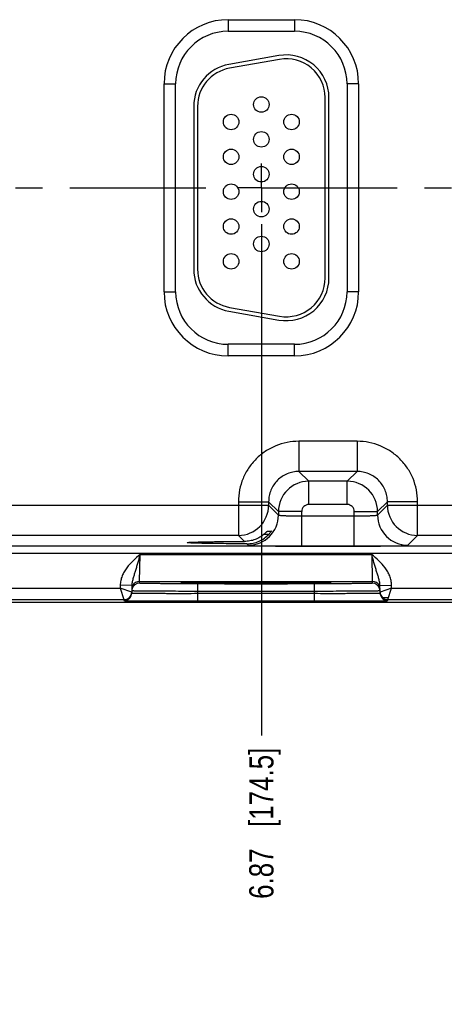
# Model space of a CAD drawing. Header units: inches. Extents: x 0 to 34, y 0 to 22.
# Tile 43 of 59: x 17.4 to 19.5, y 5.9 to 11. Entities that reach past the tile are written whole.
import ezdxf

# ---------------------------------------------------------------- set-up
doc = ezdxf.new("R2010")
doc.units = ezdxf.units.IN
doc.header["$LTSCALE"] = 1.87
doc.header["$MEASUREMENT"] = 0
doc.linetypes.add('CENTER', pattern=[0.6, 0.375, -0.075, 0.075, -0.075])
doc.layers.get('0').update_dxf_attribs({"linetype": 'CONTINUOUS'})
doc.layers.add('02___PRT_ALL_AXES', color=7, linetype='CONTINUOUS')
doc.layers.add('DIMENSIONS', color=7, linetype='CONTINUOUS')
doc.styles.get("Standard").update_dxf_attribs({"font": 'txt', "width": 0.8})
doc.dimstyles.new('DIMSTYLE_1', dxfattribs={"dimtxt": 0.125, "dimasz": 0.18, "dimexe": 0.125, "dimexo": 0.0625, "dimgap": 0.03125, "dimtad": 0, "dimtih": 1, "dimtoh": 1, "dimlfac": 0.5, "dimzin": 4, "dimdsep": 46, "dimtxsty": 'STANDARD', "dimblk": '_FILLED', "dimblk1": '_FILLED', "dimblk2": '_FILLED', "dimcen": 0.09, "dimadec": 0, "dimazin": 0, "dimtp": 0.01, "dimtm": 0.01, "dimtfac": 1, "dimtofl": 0, "dimtmove": 0, "dimatfit": 3, "dimldrblk": '_FILLED', "dimfxl": 1, "dimtolj": 1, "dimtzin": 4, "dimarcsym": 0})

# ---------------------------------------------------------------- blocks, each defined once
blk = doc.blocks.new('*D12')
at = {"layer": 'DIMENSIONS', "color": 2, "linetype": 'CONTINUOUS'}
blk.add_line((18.6055, 9.9425), (18.6055, 7.3015), dxfattribs=at)
at = {"layer": 'DIMENSIONS', "color": 2, "linetype": 'CONTINUOUS', "insert": (18.543, 7.239), "char_height": 0.125, "width": 1.225, "attachment_point": 3, "rotation": 90, "line_spacing_factor": 0.9}
blk.add_mtext('6.87{\\Ftxt.shx;\\W1.000000;\\H0.125000; }[174.5]', dxfattribs=at)
blk = doc.blocks.new('_FILLED')
at = {"color": 0, "linetype": 'BYBLOCK'}
blk.add_solid([(0, 0), (-1, 0.174), (-1, -0.174)], dxfattribs=at)
blk = doc.blocks.new('*D13')
at = {"layer": 'DIMENSIONS', "color": 2, "linetype": 'CONTINUOUS'}
blk.add_line((20.7155, 9.9425), (20.7155, 7.3015), dxfattribs=at)
at = {"layer": 'DIMENSIONS', "color": 2, "linetype": 'CONTINUOUS', "insert": (20.653, 7.239), "char_height": 0.125, "width": 1.225, "attachment_point": 3, "rotation": 90, "line_spacing_factor": 0.9}
blk.add_mtext('7.93{\\Ftxt.shx;\\W1.000000;\\H0.125000; }[201.3]', dxfattribs=at)
blk = doc.blocks.new('*D14')
at = {"layer": 'DIMENSIONS', "color": 2, "linetype": 'CONTINUOUS'}
blk.add_line((22.8255, 9.9425), (22.8255, 7.3015), dxfattribs=at)
at = {"layer": 'DIMENSIONS', "color": 2, "linetype": 'CONTINUOUS', "insert": (22.763, 7.239), "char_height": 0.125, "width": 1.225, "attachment_point": 3, "rotation": 90, "line_spacing_factor": 0.9}
blk.add_mtext('8.98{\\Ftxt.shx;\\W1.000000;\\H0.125000; }[228.1]', dxfattribs=at)
blk = doc.blocks.new('*D15')
at = {"layer": 'DIMENSIONS', "color": 2, "linetype": 'CONTINUOUS'}
blk.add_line((24.9355, 9.9425), (24.9355, 7.3015), dxfattribs=at)
at = {"layer": 'DIMENSIONS', "color": 2, "linetype": 'CONTINUOUS', "insert": (24.873, 7.239), "char_height": 0.125, "width": 1.325, "attachment_point": 3, "rotation": 90, "line_spacing_factor": 0.9}
blk.add_mtext('10.04{\\Ftxt.shx;\\W1.000000;\\H0.125000; }[254.9]', dxfattribs=at)
blk = doc.blocks.new('*D16')
at = {"layer": 'DIMENSIONS', "color": 2, "linetype": 'CONTINUOUS'}
blk.add_line((27.0455, 9.9425), (27.0455, 7.3015), dxfattribs=at)
at = {"layer": 'DIMENSIONS', "color": 2, "linetype": 'CONTINUOUS', "insert": (26.983, 7.239), "char_height": 0.125, "width": 1.325, "attachment_point": 3, "rotation": 90, "line_spacing_factor": 0.9}
blk.add_mtext('11.09{\\Ftxt.shx;\\W1.000000;\\H0.125000; }[281.7]', dxfattribs=at)
blk = doc.blocks.new('*D17')
at = {"layer": 'DIMENSIONS', "color": 2, "linetype": 'CONTINUOUS'}
blk.add_line((29.1555, 9.9425), (29.1555, 7.3015), dxfattribs=at)
at = {"layer": 'DIMENSIONS', "color": 2, "linetype": 'CONTINUOUS', "insert": (29.093, 7.239), "char_height": 0.125, "width": 1.325, "attachment_point": 3, "rotation": 90, "line_spacing_factor": 0.9}
blk.add_mtext('12.15{\\Ftxt.shx;\\W1.000000;\\H0.125000; }[308.5]', dxfattribs=at)

msp = doc.modelspace()

# ---------------------------------------------------------------- linework, layer by layer
at = {"color": 7, "linetype": 'CONTINUOUS'}
for p, q in [((18.4345, 10.998), (18.7765, 10.998)), ((18.4345, 10.998), (18.4345, 10.938)), ((18.7765, 10.998), (18.7765, 10.938)), ((18.4345, 10.938), (18.7765, 10.938)), ((18.6963, 10.8126), (18.4383, 10.7671)), ((18.6998, 10.7929), (18.4418, 10.7474)), ((18.1034, 10.667), (18.1634, 10.667)), ((18.1034, 9.593), (18.1034, 10.667)), ((18.1634, 9.593), (18.1634, 10.667)), ((19.1075, 10.667), (19.0475, 10.667)), ((19.0475, 10.667), (19.0475, 9.593)), ((19.1075, 10.667), (19.1075, 9.593)), ((18.9345, 9.664), (18.9345, 10.596)), ((18.9545, 9.664), (18.9545, 10.596)), ((18.2565, 10.5505), (18.2565, 9.7095)), ((18.2765, 10.5505), (18.2765, 9.7095)), ((18.1034, 9.593), (18.1634, 9.593)), ((19.1075, 9.593), (19.0475, 9.593)), ((18.4418, 9.5125), (18.6998, 9.467)), ((18.4383, 9.4928), (18.6963, 9.4473)), ((18.7765, 9.3219), (18.4345, 9.3219)), ((18.4345, 9.2619), (18.4345, 9.3219)), ((18.7765, 9.2619), (18.7765, 9.3219)), ((18.7765, 9.2619), (18.4345, 9.2619)), ((19.0998, 8.8212), (18.7992, 8.8212)), ((18.7992, 8.8212), (18.7992, 8.6653)), ((19.0998, 8.8212), (19.0998, 8.6653)), ((19.0998, 8.6653), (18.7992, 8.6653)), ((18.7992, 8.6653), (18.8499, 8.6145)), ((19.0998, 8.6653), (19.0491, 8.6145)), ((19.0491, 8.6145), (18.8499, 8.6145)), ((18.8499, 8.4945), (18.8499, 8.6145)), ((19.0491, 8.4945), (19.0491, 8.6145)), ((17.1458, 8.4912), (18.6432, 8.4912)), ((18.4873, 8.5093), (18.6432, 8.5093)), ((18.4873, 8.5093), (18.4873, 8.3353)), ((18.6432, 8.5093), (18.6939, 8.4586)), ((18.6432, 8.5093), (18.6432, 8.4912)), ((18.6432, 8.4912), (18.6939, 8.4405)), ((19.0491, 8.4945), (18.8499, 8.4945)), ((19.2558, 8.5093), (19.205, 8.4586)), ((19.205, 8.4405), (19.2558, 8.4912)), ((19.4117, 8.5093), (19.2558, 8.5093)), ((19.2558, 8.4912), (19.2558, 8.5093)), ((19.2558, 8.4912), (20.7532, 8.4912)), ((19.4117, 8.3353), (19.4117, 8.5093)), ((18.8139, 8.4586), (18.6939, 8.4586)), ((18.6939, 8.4586), (18.6939, 8.4405)), ((18.8139, 8.2798), (18.8139, 8.4586)), ((19.0851, 8.4586), (19.205, 8.4586)), ((19.0851, 8.2798), (19.0851, 8.4586)), ((19.205, 8.4405), (19.205, 8.4586)), ((18.8139, 8.4357), (19.0851, 8.4357)), ((18.6206, 8.3422), (18.6454, 8.3422)), ((18.6367, 8.3577), (18.6573, 8.3577)), ((18.6573, 8.3577), (18.6572, 8.3575)), ((18.4873, 8.3353), (17.3017, 8.3353)), ((18.4873, 8.3353), (18.5185, 8.3041)), ((18.5307, 8.2918), (18.538, 8.2845)), ((19.361, 8.2845), (19.4117, 8.3353)), ((20.5973, 8.3353), (19.4117, 8.3353)), ((30.0249, 8.2796), (13.3244, 8.2796)), ((30.0249, 8.2416), (13.3244, 8.2416)), ((17.977, 8.0973), (17.9801, 8.2373)), ((17.9801, 8.2373), (19.1748, 8.2373)), ((18.8139, 8.2798), (19.0851, 8.2798)), ((19.1748, 8.2373), (19.178, 8.0973)), ((17.9768, 8.0879), (17.977, 8.0973)), ((17.977, 8.0973), (19.178, 8.0973)), ((18.1961, 8.0896), (18.1974, 8.0896)), ((18.2192, 8.0903), (18.1962, 8.0896)), ((18.1974, 8.0896), (18.1991, 8.0897)), ((18.1991, 8.0897), (18.2011, 8.0898)), ((18.2011, 8.0898), (18.2034, 8.0899)), ((18.2034, 8.0899), (18.2061, 8.0899)), ((18.2061, 8.0899), (18.2091, 8.09)), ((18.2091, 8.09), (18.2124, 8.0901)), ((18.2124, 8.0901), (18.2161, 8.0902)), ((18.2161, 8.0902), (18.2201, 8.0903)), ((18.2201, 8.0903), (18.2245, 8.0904)), ((18.2245, 8.0904), (18.2293, 8.0905)), ((18.2293, 8.0905), (18.2344, 8.0906)), ((18.2344, 8.0906), (18.2399, 8.0907)), ((18.2399, 8.0907), (18.2458, 8.0907)), ((18.2458, 8.0907), (18.2521, 8.0908)), ((18.2521, 8.0908), (18.2589, 8.0909)), ((18.2589, 8.0909), (18.2662, 8.091)), ((18.2662, 8.091), (18.274, 8.0911)), ((18.274, 8.0911), (18.2824, 8.0912)), ((18.8782, 8.0853), (18.2768, 8.0853)), ((18.2768, 8.0853), (18.2768, 8.046)), ((18.2824, 8.0912), (18.2913, 8.0913)), ((18.2913, 8.0913), (18.3011, 8.0914)), ((18.3011, 8.0914), (18.3118, 8.0915)), ((18.3118, 8.0915), (18.3235, 8.0915)), ((18.3235, 8.0915), (18.3361, 8.0916)), ((18.3361, 8.0916), (18.3496, 8.0917)), ((18.3496, 8.0917), (18.364, 8.0918)), ((18.364, 8.0918), (18.3793, 8.0919)), ((18.3793, 8.0919), (18.3954, 8.092)), ((18.3954, 8.092), (18.4124, 8.0921)), ((18.4124, 8.0921), (18.4303, 8.0921)), ((18.4303, 8.0921), (18.4491, 8.0922)), ((18.4491, 8.0922), (18.4688, 8.0922)), ((18.4688, 8.0922), (18.4896, 8.0923)), ((18.4896, 8.0923), (18.5116, 8.0923)), ((18.5116, 8.0923), (18.5346, 8.0924)), ((18.5346, 8.0924), (18.5582, 8.0924)), ((18.5582, 8.0924), (18.5813, 8.0924)), ((18.5813, 8.0924), (18.6032, 8.0924)), ((18.6032, 8.0924), (18.624, 8.0924)), ((18.624, 8.0924), (18.6439, 8.0923)), ((18.6439, 8.0923), (18.6629, 8.0923)), ((18.6629, 8.0923), (18.6812, 8.0923)), ((18.6812, 8.0923), (18.6989, 8.0922)), ((18.6989, 8.0922), (18.716, 8.0922)), ((18.716, 8.0922), (18.7325, 8.0921)), ((18.7325, 8.0921), (18.7483, 8.092)), ((18.7483, 8.092), (18.7634, 8.092)), ((18.7634, 8.092), (18.7778, 8.0919)), ((18.7778, 8.0919), (18.7916, 8.0918)), ((18.7916, 8.0918), (18.8046, 8.0917)), ((18.8046, 8.0917), (18.817, 8.0917)), ((18.817, 8.0917), (18.8288, 8.0916)), ((18.8288, 8.0916), (18.8398, 8.0915)), ((18.8398, 8.0915), (18.8503, 8.0914)), ((18.8503, 8.0914), (18.8602, 8.0913)), ((18.8602, 8.0913), (18.8695, 8.0912)), ((18.8695, 8.0912), (18.8782, 8.0911)), ((18.8782, 8.0911), (18.8863, 8.091)), ((18.8782, 8.0853), (18.8782, 8.046)), ((18.8863, 8.091), (18.894, 8.0909)), ((18.894, 8.0909), (18.901, 8.0909)), ((18.901, 8.0909), (18.9076, 8.0908)), ((18.9076, 8.0908), (18.9137, 8.0907)), ((18.9137, 8.0907), (18.9194, 8.0906)), ((18.9194, 8.0906), (18.9246, 8.0905)), ((18.9246, 8.0905), (18.9294, 8.0904)), ((18.9294, 8.0904), (18.9338, 8.0903)), ((18.9338, 8.0903), (18.9379, 8.0902)), ((18.9588, 8.0896), (18.9362, 8.0903)), ((18.9379, 8.0902), (18.9416, 8.0901)), ((18.9416, 8.0901), (18.9449, 8.0901)), ((18.9449, 8.0901), (18.9479, 8.09)), ((18.9479, 8.09), (18.9506, 8.0899)), ((18.9506, 8.0899), (18.9529, 8.0898)), ((18.9529, 8.0898), (18.955, 8.0897)), ((18.955, 8.0897), (18.9567, 8.0897)), ((18.9567, 8.0897), (18.9581, 8.0896)), ((19.178, 8.0973), (19.1781, 8.0879)), ((17.1679, 8.0634), (17.8771, 8.0634)), ((17.8773, 8.0778), (17.8771, 8.0634)), ((17.9367, 8.0427), (17.8771, 8.0634)), ((17.8771, 8.0634), (17.8968, 8.0034)), ((17.9373, 8.0767), (17.8773, 8.0778)), ((17.9373, 8.0767), (17.9367, 8.0377)), ((18.2768, 8.046), (18.2766, 8.0361)), ((18.2766, 8.0361), (18.8784, 8.0361)), ((18.2766, 8.0361), (18.2766, 7.9968)), ((18.8782, 8.046), (18.2768, 8.046)), ((18.8782, 8.046), (18.8784, 8.0361)), ((18.8784, 8.0361), (18.8784, 7.9968)), ((19.2176, 8.0767), (19.2776, 8.0778)), ((19.2183, 8.0377), (19.2176, 8.0767)), ((19.2779, 8.0634), (19.2182, 8.0427)), ((19.2582, 8.0034), (19.2779, 8.0634)), ((19.2779, 8.0634), (19.2776, 8.0778)), ((19.2779, 8.0634), (19.9871, 8.0634)), ((30.4335, 7.989), (12.7896, 7.989)), ((17.1482, 8.0034), (17.8968, 8.0034)), ((17.8968, 8.0034), (17.8967, 7.9984)), ((18.2766, 7.9968), (18.8784, 7.9968)), ((19.2315, 8.0138), (19.2582, 8.0138)), ((19.2582, 8.0034), (20.0068, 8.0034)), ((19.2583, 7.9984), (19.2582, 8.0034))]:
    msp.add_line(p, q, dxfattribs=at)
for points in [[(18.1945, 8.0894), (18.1946, 8.0894), (18.1948, 8.0895), (18.1951, 8.0895), (18.1955, 8.0895), (18.1961, 8.0896)], [(18.9581, 8.0896), (18.9593, 8.0895), (18.9597, 8.0895), (18.96, 8.0895), (18.9603, 8.0895), (18.9605, 8.0894)]]:
    msp.add_lwpolyline(points, dxfattribs=at)
for centre in [(18.6055, 10.56), (18.4495, 10.47), (18.7615, 10.47), (18.6055, 10.38), (18.4495, 10.29), (18.7615, 10.29), (18.6055, 10.2), (18.4495, 10.11), (18.7615, 10.11), (18.6055, 10.02), (18.4495, 9.93), (18.7615, 9.93), (18.6055, 9.84), (18.4495, 9.75), (18.7615, 9.75)]:
    msp.add_circle(centre, 0.04, dxfattribs=at)
for centre, radius, start, end in [((18.4345, 10.667), 0.3311, 90, 180), ((18.7765, 10.667), 0.3311, 0, 90), ((18.4345, 10.667), 0.2711, 90, 180), ((18.7765, 10.667), 0.2711, 0, 90), ((18.7345, 10.596), 0.22, 0, 100), ((18.7345, 10.596), 0.2, 0, 100), ((18.4765, 10.5505), 0.22, 100, 180), ((18.4765, 10.5505), 0.2, 100, 180), ((18.4765, 9.7095), 0.22, 180, 260), ((18.4765, 9.7095), 0.2, 180, 260), ((18.7345, 9.664), 0.22, 260, 360), ((18.7345, 9.664), 0.2, 260, 360), ((18.4345, 9.593), 0.3311, 180, 270), ((18.4345, 9.593), 0.2711, 180, 270), ((18.7765, 9.593), 0.3311, 270, 360), ((18.7765, 9.593), 0.2711, 270, 360), ((18.85, 8.4585), 0.156, 90.0148, 179.9847), ((19.049, 8.4585), 0.156, 0.0148, 89.9847), ((18.4872, 8.4913), 0.156, 270.0209, 359.9791), ((18.8499, 8.4586), 0.036, 89.9965, 180.0035), ((19.0491, 8.4586), 0.036, 359.9965, 90.0035), ((19.4118, 8.4913), 0.156, 180.0209, 269.9791), ((18.5379, 8.4405), 0.156, 270.0209, 359.9791), ((19.3611, 8.4405), 0.156, 180.0209, 269.9791), ((17.9768, 8.0479), 0.04, 89.9993, 161.1986), ((17.977, 8.0573), 0.04, 89.9997, 153.5768), ((19.178, 8.0573), 0.04, 26.4232, 90.0003), ((19.1781, 8.0479), 0.04, 18.8014, 90.0007), ((17.8967, 8.0384), 0.04, 269.9997, 358.9997), ((17.8968, 8.0434), 0.04, 269.9997, 358.9997), ((17.8968, 8.0434), 0.04, 350.102, 351.8197), ((17.8967, 8.0434), 0.0401, 351.8201, 358.9927), ((17.9771, 8.0479), 0.0402, 161.2521, 178.9472), ((17.977, 8.0573), 0.04, 153.5773, 179.0001), ((19.178, 8.0573), 0.04, 0.9999, 26.4227), ((19.1779, 8.0479), 0.0402, 1.0528, 18.7479), ((19.2583, 8.0434), 0.0401, 181.0074, 188.1804), ((19.2582, 8.0434), 0.04, 181.0003, 270.0003), ((19.2583, 8.0384), 0.04, 181.0003, 270.0003), ((19.2582, 8.0434), 0.04, 188.1808, 189.8983)]:
    msp.add_arc(centre, radius, start, end, dxfattribs=at)
for points, knots in [([(18.7992, 8.8212), (18.7788, 8.8212), (18.7379, 8.8172), (18.679, 8.7993), (18.6248, 8.7703), (18.5772, 8.7313), (18.5381, 8.6837), (18.5091, 8.6294), (18.4913, 8.5706), (18.4873, 8.5297), (18.4873, 8.5093)], [0, 0, 0, 0, 0.124999, 0.25, 0.375, 0.5, 0.625, 0.75, 0.875001, 1, 1, 1, 1]), ([(19.4117, 8.5093), (19.4117, 8.5297), (19.4077, 8.5706), (19.3899, 8.6294), (19.3609, 8.6837), (19.3218, 8.7313), (19.2742, 8.7703), (19.22, 8.7993), (19.1611, 8.8172), (19.1202, 8.8212), (19.0998, 8.8212)], [0, 0, 0, 0, 0.124999, 0.25, 0.375, 0.5, 0.625, 0.75, 0.875001, 1, 1, 1, 1]), ([(18.7992, 8.6653), (18.789, 8.6653), (18.7685, 8.6633), (18.7391, 8.6543), (18.7119, 8.6398), (18.6882, 8.6203), (18.6686, 8.5965), (18.6541, 8.5694), (18.6452, 8.5399), (18.6432, 8.5195), (18.6432, 8.5093)], [0, 0, 0, 0, 0.124991, 0.24999, 0.374994, 0.5, 0.625006, 0.75001, 0.875009, 1, 1, 1, 1]), ([(19.2558, 8.5093), (19.2558, 8.5195), (19.2538, 8.5399), (19.2449, 8.5694), (19.2304, 8.5965), (19.2108, 8.6203), (19.187, 8.6398), (19.1599, 8.6543), (19.1305, 8.6633), (19.11, 8.6653), (19.0998, 8.6653)], [0, 0, 0, 0, 0.124991, 0.24999, 0.374994, 0.5, 0.625006, 0.75001, 0.875009, 1, 1, 1, 1]), ([(18.6939, 8.4405), (18.694, 8.4404), (18.6943, 8.4402), (18.6948, 8.44), (18.6956, 8.4397), (18.6972, 8.4394), (18.7, 8.439), (18.704, 8.4386), (18.7091, 8.4382), (18.7152, 8.4378), (18.7222, 8.4374), (18.7301, 8.4371), (18.7387, 8.4368), (18.7516, 8.4364), (18.769, 8.4361), (18.7911, 8.4358), (18.8062, 8.4357), (18.8139, 8.4357)], [0, 0, 0, 0, 0.0028, 0.007571, 0.014536, 0.023747, 0.048912, 0.082937, 0.125539, 0.176336, 0.234865, 0.300581, 0.372872, 0.451063, 0.622161, 0.807461, 1, 1, 1, 1]), ([(19.0851, 8.4357), (19.0928, 8.4357), (19.1079, 8.4358), (19.13, 8.4361), (19.1474, 8.4364), (19.1603, 8.4368), (19.1689, 8.4371), (19.1768, 8.4374), (19.1838, 8.4378), (19.1899, 8.4382), (19.195, 8.4386), (19.199, 8.439), (19.2018, 8.4394), (19.2034, 8.4397), (19.2042, 8.44), (19.2047, 8.4402), (19.205, 8.4404), (19.205, 8.4405)], [0, 0, 0, 0, 0.192539, 0.377839, 0.548937, 0.627128, 0.699419, 0.765135, 0.823664, 0.874461, 0.917063, 0.951088, 0.976253, 0.985464, 0.992429, 0.9972, 1, 1, 1, 1]), ([(18.6206, 8.3422), (18.6136, 8.3362), (18.5984, 8.3253), (18.5732, 8.3132), (18.5462, 8.3058), (18.5277, 8.3041), (18.5185, 8.3041)], [0, 0, 0, 0, 0.249955, 0.500662, 0.7512, 1, 1, 1, 1]), ([(18.5307, 8.2918), (18.5414, 8.2918), (18.563, 8.294), (18.5939, 8.3039), (18.622, 8.32), (18.6382, 8.3343), (18.6454, 8.3422)], [0, 0, 0, 0, 0.250037, 0.500976, 0.751114, 1, 1, 1, 1]), ([(18.6206, 8.3422), (18.6216, 8.3431), (18.6235, 8.3448), (18.6263, 8.3473), (18.6288, 8.3498), (18.6312, 8.3521), (18.633, 8.3539), (18.6342, 8.3552), (18.635, 8.356), (18.6356, 8.3567), (18.6361, 8.3572), (18.6364, 8.3574), (18.6365, 8.3576), (18.6366, 8.3577), (18.6367, 8.3577), (18.6367, 8.3577)], [0, 0, 0, 0, 0.173342, 0.342239, 0.503514, 0.653224, 0.785998, 0.843871, 0.894633, 0.937025, 0.969654, 0.981852, 0.991063, 0.997138, 1, 1, 1, 1]), ([(18.6572, 8.3575), (18.6571, 8.3572), (18.6566, 8.3565), (18.6553, 8.3545), (18.653, 8.3513), (18.6495, 8.3469), (18.6468, 8.3438), (18.6454, 8.3422)], [0, 0, 0, 0, 0.049928, 0.132059, 0.36843, 0.667594, 1, 1, 1, 1]), ([(18.2231, 8.298), (18.2231, 8.298), (18.2232, 8.2981), (18.2237, 8.2983), (18.2247, 8.2986), (18.2264, 8.2988), (18.2288, 8.2991), (18.2319, 8.2993), (18.2356, 8.2996), (18.2399, 8.2998), (18.2471, 8.3002), (18.2575, 8.3006), (18.2719, 8.3011), (18.2886, 8.3015), (18.3076, 8.302), (18.3286, 8.3024), (18.3515, 8.3027), (18.3762, 8.3031), (18.412, 8.3034), (18.4596, 8.3038), (18.4984, 8.304), (18.5185, 8.3041)], [0, 0, 0, 0, 0.000545, 0.001528, 0.005113, 0.010953, 0.019065, 0.02944, 0.042053, 0.056876, 0.073884, 0.114342, 0.16316, 0.219936, 0.284205, 0.355522, 0.433341, 0.517029, 0.605954, 0.796807, 1, 1, 1, 1]), ([(18.5307, 8.2918), (18.51, 8.2919), (18.4698, 8.292), (18.4204, 8.2924), (18.3832, 8.2928), (18.3575, 8.2931), (18.3335, 8.2935), (18.3115, 8.2939), (18.2917, 8.2943), (18.2742, 8.2947), (18.2591, 8.2952), (18.2482, 8.2957), (18.2407, 8.296), (18.2361, 8.2963), (18.2322, 8.2965), (18.229, 8.2968), (18.2265, 8.2971), (18.2248, 8.2973), (18.2237, 8.2976), (18.2232, 8.2978), (18.2231, 8.2979), (18.2231, 8.298)], [0, 0, 0, 0, 0.201685, 0.391972, 0.480884, 0.564697, 0.642725, 0.714312, 0.7789, 0.835998, 0.885101, 0.925812, 0.942934, 0.957854, 0.970539, 0.980958, 0.989089, 0.994929, 0.998498, 0.999468, 1, 1, 1, 1]), ([(17.9801, 8.2373), (17.9678, 8.2266), (17.9431, 8.2053), (17.9152, 8.1752), (17.8972, 8.1479), (17.8865, 8.1258), (17.8794, 8.1022), (17.8775, 8.0859), (17.8773, 8.0778)], [0, 0, 0, 0, 0.250106, 0.500015, 0.625057, 0.75007, 0.875051, 1, 1, 1, 1]), ([(17.9801, 8.2372), (17.9762, 8.223), (17.9704, 8.2018), (17.9623, 8.174), (17.9562, 8.1541), (17.9501, 8.1347), (17.9443, 8.1157), (17.9393, 8.0966), (17.9375, 8.0834), (17.9373, 8.0767)], [0, 0, 0, 0, 0.266693, 0.396035, 0.521429, 0.642945, 0.761729, 0.879894, 1, 1, 1, 1]), ([(18.538, 8.2845), (18.538, 8.2845), (18.5382, 8.2844), (18.5388, 8.2842), (18.54, 8.284), (18.5418, 8.2838), (18.5443, 8.2836), (18.5474, 8.2833), (18.5512, 8.2831), (18.5556, 8.2829), (18.5626, 8.2826), (18.5729, 8.2822), (18.5869, 8.2818), (18.603, 8.2815), (18.6211, 8.2811), (18.641, 8.2808), (18.6626, 8.2806), (18.6856, 8.2803), (18.7184, 8.2801), (18.7613, 8.2798), (18.7962, 8.2798), (18.8139, 8.2798)], [0, 0, 0, 0, 0.000833, 0.002206, 0.006659, 0.013424, 0.022498, 0.033865, 0.047502, 0.063379, 0.081459, 0.124054, 0.174892, 0.233495, 0.299314, 0.37173, 0.450061, 0.533571, 0.621473, 0.807113, 1, 1, 1, 1]), ([(19.0851, 8.2798), (19.1028, 8.2798), (19.1377, 8.2798), (19.1806, 8.2801), (19.2134, 8.2803), (19.2364, 8.2806), (19.258, 8.2808), (19.2779, 8.2811), (19.296, 8.2815), (19.3121, 8.2818), (19.3261, 8.2822), (19.3364, 8.2826), (19.3434, 8.2829), (19.3478, 8.2831), (19.3516, 8.2833), (19.3547, 8.2836), (19.3572, 8.2838), (19.359, 8.284), (19.3602, 8.2842), (19.3608, 8.2844), (19.361, 8.2845), (19.361, 8.2845)], [0, 0, 0, 0, 0.192887, 0.378527, 0.466429, 0.549939, 0.62827, 0.700686, 0.766505, 0.825108, 0.875946, 0.918541, 0.936621, 0.952498, 0.966135, 0.977502, 0.986576, 0.993341, 0.997794, 0.999167, 1, 1, 1, 1]), ([(19.2776, 8.0778), (19.2775, 8.0859), (19.2756, 8.1022), (19.2685, 8.1258), (19.2578, 8.1479), (19.2397, 8.1752), (19.2119, 8.2053), (19.1872, 8.2266), (19.1748, 8.2373)], [0, 0, 0, 0, 0.124944, 0.249922, 0.374933, 0.499972, 0.749883, 1, 1, 1, 1]), ([(19.2176, 8.0767), (19.2175, 8.0834), (19.2157, 8.0966), (19.2107, 8.1157), (19.2048, 8.1347), (19.1987, 8.1541), (19.1926, 8.174), (19.1845, 8.2018), (19.1787, 8.223), (19.1748, 8.2373)], [0, 0, 0, 0, 0.120104, 0.238267, 0.357051, 0.478567, 0.603962, 0.733306, 1, 1, 1, 1]), ([(18.2768, 8.0853), (18.2572, 8.0853), (18.219, 8.0853), (18.1718, 8.0855), (18.1358, 8.0856), (18.1106, 8.0857), (18.0871, 8.0859), (18.0653, 8.0861), (18.0456, 8.0862), (18.0282, 8.0864), (18.0151, 8.0866), (18.0058, 8.0868), (17.9999, 8.0869), (17.9946, 8.087), (17.99, 8.0872), (17.986, 8.0873), (17.9828, 8.0874), (17.9806, 8.0875), (17.9792, 8.0876), (17.9783, 8.0877), (17.9777, 8.0877), (17.9772, 8.0878), (17.977, 8.0878), (17.9768, 8.0879), (17.9768, 8.0879)], [0, 0, 0, 0, 0.195093, 0.382688, 0.4714, 0.555569, 0.634386, 0.707089, 0.77298, 0.831424, 0.881858, 0.903917, 0.923799, 0.941455, 0.956844, 0.969929, 0.980679, 0.989069, 0.992374, 0.995082, 0.997194, 0.998709, 0.999633, 1, 1, 1, 1]), ([(18.1962, 8.0896), (18.1953, 8.0896), (18.1941, 8.0895), (18.1925, 8.0894), (18.1916, 8.0893), (18.191, 8.0892), (18.1904, 8.0892), (18.1902, 8.0891), (18.19, 8.089), (18.19, 8.089)], [0, 0, 0, 0, 0.433646, 0.604436, 0.744455, 0.853681, 0.932196, 0.980314, 1, 1, 1, 1]), ([(18.19, 8.089), (18.19, 8.089), (18.1902, 8.0889), (18.1904, 8.0888), (18.1909, 8.0888), (18.1916, 8.0887), (18.1925, 8.0886), (18.194, 8.0885), (18.1952, 8.0884), (18.1961, 8.0884)], [0, 0, 0, 0, 0.019719, 0.067814, 0.146291, 0.255485, 0.39549, 0.566285, 1, 1, 1, 1]), ([(18.1961, 8.0884), (18.1986, 8.0883), (18.2045, 8.0881), (18.2199, 8.0877), (18.2458, 8.0872), (18.2842, 8.0868), (18.3315, 8.0864), (18.3862, 8.086), (18.469, 8.0857), (18.5775, 8.0856), (18.686, 8.0857), (18.7688, 8.086), (18.8235, 8.0864), (18.8707, 8.0868), (18.9091, 8.0872), (18.935, 8.0877), (18.9505, 8.0881), (18.9564, 8.0883), (18.9588, 8.0884)], [0, 0, 0, 0, 0.009733, 0.023176, 0.060749, 0.111598, 0.174181, 0.246609, 0.326696, 0.500002, 0.673307, 0.753394, 0.825822, 0.888405, 0.939252, 0.976824, 0.990267, 1, 1, 1, 1]), ([(18.9362, 8.0903), (18.9167, 8.0907), (18.8693, 8.0913), (18.7874, 8.0919), (18.6874, 8.0923), (18.5779, 8.0924), (18.4683, 8.0923), (18.3682, 8.0919), (18.2863, 8.0913), (18.2386, 8.0907), (18.2192, 8.0903)], [0, 0, 0, 0, 0.081205, 0.198703, 0.34232, 0.499617, 0.656968, 0.800741, 0.918483, 1, 1, 1, 1]), ([(19.1781, 8.0879), (19.1781, 8.0879), (19.178, 8.0878), (19.1777, 8.0878), (19.1772, 8.0877), (19.1766, 8.0877), (19.1758, 8.0876), (19.1744, 8.0875), (19.1721, 8.0874), (19.1689, 8.0873), (19.165, 8.0872), (19.1604, 8.087), (19.1551, 8.0869), (19.1491, 8.0868), (19.1399, 8.0866), (19.1268, 8.0864), (19.1093, 8.0862), (19.0896, 8.0861), (19.0679, 8.0859), (19.0443, 8.0857), (19.0192, 8.0856), (18.9831, 8.0855), (18.936, 8.0853), (18.8977, 8.0853), (18.8782, 8.0853)], [0, 0, 0, 0, 0.000367, 0.001291, 0.002806, 0.004918, 0.007626, 0.010931, 0.019321, 0.030071, 0.043156, 0.058545, 0.076201, 0.096083, 0.118142, 0.168576, 0.22702, 0.292911, 0.365614, 0.444431, 0.5286, 0.617312, 0.804907, 1, 1, 1, 1]), ([(18.965, 8.089), (18.965, 8.089), (18.9648, 8.0891), (18.9645, 8.0892), (18.964, 8.0892), (18.9634, 8.0893), (18.9625, 8.0894), (18.961, 8.0895), (18.9597, 8.0896), (18.9588, 8.0896)], [0, 0, 0, 0, 0.01972, 0.067826, 0.146319, 0.255527, 0.395541, 0.566335, 1, 1, 1, 1]), ([(18.9588, 8.0884), (18.9597, 8.0884), (18.961, 8.0885), (18.9625, 8.0886), (18.9634, 8.0887), (18.964, 8.0888), (18.9645, 8.0888), (18.9648, 8.0889), (18.965, 8.089), (18.965, 8.089)], [0, 0, 0, 0, 0.433718, 0.604513, 0.744518, 0.853711, 0.932187, 0.980281, 1, 1, 1, 1]), ([(17.9367, 8.0377), (17.9367, 8.0377), (17.9369, 8.0376), (17.9371, 8.0376), (17.9377, 8.0375), (17.9384, 8.0375), (17.9393, 8.0374), (17.9404, 8.0374), (17.9417, 8.0373), (17.9439, 8.0373), (17.9471, 8.0372), (17.9515, 8.0371), (17.9568, 8.037), (17.9628, 8.0369), (17.9695, 8.0368), (17.98, 8.0367), (17.9948, 8.0365), (18.0146, 8.0364), (18.037, 8.0363), (18.0616, 8.0361), (18.0883, 8.0361), (18.1168, 8.036), (18.1577, 8.036), (18.2111, 8.036), (18.2545, 8.036), (18.2766, 8.0361)], [0, 0, 0, 0, 0.000343, 0.001258, 0.002769, 0.004877, 0.007583, 0.010886, 0.014783, 0.019274, 0.030023, 0.043108, 0.058497, 0.076155, 0.096038, 0.118099, 0.168538, 0.226987, 0.292883, 0.365592, 0.444414, 0.528589, 0.617304, 0.804905, 1, 1, 1, 1]), ([(18.2768, 8.046), (18.2546, 8.046), (18.2113, 8.0462), (18.1579, 8.0464), (18.117, 8.0466), (18.0885, 8.0467), (18.0618, 8.0469), (18.0371, 8.047), (18.0148, 8.0472), (17.995, 8.0474), (17.9802, 8.0476), (17.9697, 8.0477), (17.963, 8.0478), (17.957, 8.0479), (17.9517, 8.048), (17.9473, 8.0481), (17.9441, 8.0482), (17.9419, 8.0483), (17.9406, 8.0483), (17.9395, 8.0484), (17.9385, 8.0484), (17.9378, 8.0485), (17.9373, 8.0485), (17.9371, 8.0486), (17.9368, 8.0486), (17.9368, 8.0486)], [0, 0, 0, 0, 0.195104, 0.382709, 0.471426, 0.555601, 0.634423, 0.707132, 0.773029, 0.831478, 0.881918, 0.90398, 0.923864, 0.941522, 0.956912, 0.969998, 0.980748, 0.985238, 0.989136, 0.992438, 0.995144, 0.997251, 0.998759, 0.99967, 1, 1, 1, 1]), ([(19.2181, 8.0486), (19.2181, 8.0486), (19.2179, 8.0486), (19.2177, 8.0485), (19.2171, 8.0485), (19.2164, 8.0484), (19.2155, 8.0484), (19.2144, 8.0483), (19.2131, 8.0483), (19.2109, 8.0482), (19.2077, 8.0481), (19.2032, 8.048), (19.198, 8.0479), (19.192, 8.0478), (19.1853, 8.0477), (19.1748, 8.0476), (19.16, 8.0474), (19.1401, 8.0472), (19.1178, 8.047), (19.0932, 8.0469), (19.0665, 8.0467), (19.038, 8.0466), (18.9971, 8.0464), (18.9437, 8.0462), (18.9003, 8.046), (18.8782, 8.046)], [0, 0, 0, 0, 0.00033, 0.001241, 0.002749, 0.004856, 0.007562, 0.010864, 0.014762, 0.019252, 0.030002, 0.043087, 0.058478, 0.076136, 0.09602, 0.118081, 0.168521, 0.226971, 0.292867, 0.365577, 0.444399, 0.528574, 0.617291, 0.804896, 1, 1, 1, 1]), ([(18.8784, 8.0361), (18.9005, 8.036), (18.9439, 8.036), (18.9973, 8.036), (19.0381, 8.036), (19.0667, 8.0361), (19.0934, 8.0361), (19.118, 8.0363), (19.1403, 8.0364), (19.1601, 8.0365), (19.175, 8.0367), (19.1854, 8.0368), (19.1922, 8.0369), (19.1982, 8.037), (19.2034, 8.0371), (19.2079, 8.0372), (19.2111, 8.0373), (19.2132, 8.0373), (19.2146, 8.0374), (19.2157, 8.0374), (19.2166, 8.0375), (19.2173, 8.0375), (19.2179, 8.0376), (19.2181, 8.0376), (19.2183, 8.0377), (19.2183, 8.0377)], [0, 0, 0, 0, 0.195095, 0.382696, 0.471411, 0.555586, 0.634408, 0.707117, 0.773013, 0.831462, 0.881901, 0.903962, 0.923845, 0.941503, 0.956892, 0.969977, 0.980726, 0.985217, 0.989114, 0.992417, 0.995123, 0.997231, 0.998742, 0.999657, 1, 1, 1, 1]), ([(17.8967, 7.9984), (17.8967, 7.9984), (17.8967, 7.9984), (17.8968, 7.9984), (17.8969, 7.9984), (17.8972, 7.9983), (17.8978, 7.9983), (17.8986, 7.9983), (17.8996, 7.9982), (17.9008, 7.9982), (17.9023, 7.9981), (17.9047, 7.9981), (17.9083, 7.998), (17.9133, 7.9979), (17.9191, 7.9979), (17.9258, 7.9978), (17.9334, 7.9977), (17.9451, 7.9976), (17.9617, 7.9975), (17.9838, 7.9974), (18.0088, 7.9972), (18.0363, 7.9971), (18.0662, 7.997), (18.098, 7.997), (18.1316, 7.9969), (18.1666, 7.9968), (18.2151, 7.9968), (18.2519, 7.9968), (18.2766, 7.9968)], [0, 0, 0, 0, 0.000092, 0.000323, 0.000702, 0.001231, 0.002737, 0.004843, 0.007547, 0.010849, 0.014746, 0.019237, 0.029986, 0.043073, 0.058463, 0.076123, 0.096008, 0.118071, 0.168514, 0.226966, 0.292866, 0.365578, 0.444402, 0.528578, 0.617296, 0.7097, 0.8049, 1, 1, 1, 1]), ([(18.8784, 7.9968), (18.9031, 7.9968), (18.9399, 7.9968), (18.9883, 7.9968), (19.0233, 7.9969), (19.0569, 7.997), (19.0888, 7.997), (19.1187, 7.9971), (19.1462, 7.9972), (19.1711, 7.9974), (19.1933, 7.9975), (19.2099, 7.9976), (19.2216, 7.9977), (19.2291, 7.9978), (19.2358, 7.9979), (19.2417, 7.9979), (19.2466, 7.998), (19.2502, 7.9981), (19.2526, 7.9981), (19.2541, 7.9982), (19.2554, 7.9982), (19.2564, 7.9983), (19.2572, 7.9983), (19.2577, 7.9983), (19.258, 7.9984), (19.2582, 7.9984), (19.2582, 7.9984), (19.2583, 7.9984), (19.2583, 7.9984)], [0, 0, 0, 0, 0.1951, 0.2903, 0.382704, 0.471422, 0.555598, 0.634422, 0.707134, 0.773034, 0.831486, 0.881929, 0.903992, 0.923877, 0.941537, 0.956927, 0.970014, 0.980763, 0.985254, 0.989151, 0.992453, 0.995157, 0.997263, 0.998769, 0.999298, 0.999677, 0.999908, 1, 1, 1, 1])]:
    msp.add_open_spline(points, degree=3, knots=knots, dxfattribs=at)
at = {"layer": '02___PRT_ALL_AXES', "color": 7, "linetype": 'CENTER'}
for p, q in [((18.6055, 10.13), (18.6055, 10.255)), ((16.4955, 10.13), (18.4191, 10.13)), ((18.6055, 10.13), (18.4805, 10.13)), ((18.6055, 10.13), (20.5905, 10.13)), ((18.6055, 10.13), (18.6055, 10.005))]:
    msp.add_line(p, q, dxfattribs=at)

# ---------------------------------------------------------------- dimensions: what is measured, and where the dimension line sits
at = {"layer": 'DIMENSIONS', "color": 2, "linetype": 'CONTINUOUS'}
for feature_location, picture, middle in [((18.6055, 9.9425), '*D12', (18.6055, 6.6265)), ((20.7155, 9.9425), '*D13', (20.7155, 6.6265)), ((22.8255, 9.9425), '*D14', (22.8255, 6.6265)), ((24.9355, 9.9425), '*D15', (24.9355, 6.5765)), ((27.0455, 9.9425), '*D16', (27.0455, 6.5765)), ((29.1555, 9.9425), '*D17', (29.1555, 6.5765))]:
    dim = msp.add_ordinate_dim(feature_location=feature_location, offset=(0, -2.641), dtype=1, origin=(4.8653, 10.005), dimstyle='DIMSTYLE_1', dxfattribs=at)
    dim.commit()
    dim.dimension.update_dxf_attribs({"geometry": picture, "text_midpoint": middle})

doc.saveas('drawing.dxf')
